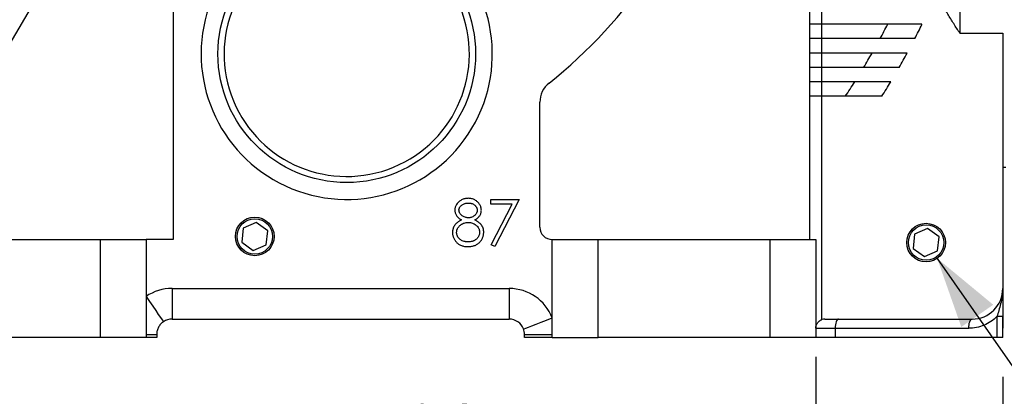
# Model space of a CAD drawing. Header units: inches. Extents: x 0 to 85, y 0 to 55.
# Tile 15 of 26: x 40.8 to 53.4, y 33.9 to 38.8. Entities that reach past the tile are written whole.
import ezdxf

# ---------------------------------------------------------------- set-up
doc = ezdxf.new("R2010")
doc.units = ezdxf.units.IN
doc.header["$LTSCALE"] = 5
doc.header["$MEASUREMENT"] = 0
doc.linetypes.add('SLD-Solid', pattern=[0])
doc.layers.add('DIMENSIONS', color=140, linetype='SLD-Solid', lineweight=25)
doc.layers.add('TEXT', color=140, linetype='SLD-Solid', lineweight=25)
doc.styles.add('SLDTEXTSTYLE0', font='GOTHIC.TTF', dxfattribs={"width": 0.913})
doc.styles.get("Standard").update_dxf_attribs({"font": 'GOTHIC.TTF'})
doc.dimstyles.new('SLDDIMSTYLE0', dxfattribs={"dimtxt": 0.75, "dimasz": 0.9, "dimexe": 0, "dimexo": 0.0625, "dimgap": 0.1875, "dimtad": 0, "dimtih": 1, "dimtoh": 1, "dimrnd": 1e-09, "dimzin": 12, "dimdsep": 46, "dimtxsty": 'SLDTEXTSTYLE0', "dimsah": 1, "dimcen": 0.09, "dimadec": 0, "dimazin": 3, "dimtfac": 1, "dimtofl": 0, "dimtmove": 0, "dimatfit": 3, "dimfxl": 0, "dimfrac": 2, "dimtolj": 1, "dimtzin": 12, "dimarcsym": 0})
doc.dimstyles.new('SLDDIMSTYLE4', dxfattribs={"dimtxt": 0.75, "dimasz": 0.9, "dimexe": 0, "dimexo": 0.0625, "dimgap": 0.1875, "dimtad": 0, "dimtih": 1, "dimtoh": 1, "dimrnd": 1e-09, "dimzin": 12, "dimdsep": 46, "dimtxsty": 'SLDTEXTSTYLE0', "dimsah": 1, "dimcen": 0, "dimadec": 0, "dimazin": 3, "dimtfac": 1, "dimtofl": 0, "dimtmove": 0, "dimatfit": 3, "dimfxl": 0, "dimfrac": 2, "dimtolj": 1, "dimtzin": 12, "dimarcsym": 0})
doc.dimstyles.new('SLDDIMSTYLE7', dxfattribs={"dimtxt": 0.18, "dimasz": 0.9, "dimexe": 0, "dimexo": 0.0625, "dimgap": 0, "dimtad": 0, "dimtih": 1, "dimtoh": 1, "dimdec": 0, "dimrnd": 1e-09, "dimzin": 0, "dimdsep": 46, "dimtxsty": 'Standard', "dimblk1": 'NONE', "dimblk2": 'NONE', "dimsah": 1, "dimcen": 0.09, "dimadec": 0, "dimazin": 0, "dimtfac": 0.9, "dimtdec": 0, "dimtofl": 0, "dimtmove": 0, "dimatfit": 3, "dimldrblk": 'NONE', "dimfxl": 0, "dimfrac": 2, "dimtolj": 1, "dimtzin": 0, "dimarcsym": 0})

# ---------------------------------------------------------------- blocks, each defined once
blk = doc.blocks.new('_D_8')
at = {"layer": 'DIMENSIONS'}
for p, q in [((43.291, 43.018), (33.388, 43.018)), ((34.013, 43.018), (34.013, 40.194)), ((32.766, 38.839), (32.538, 38.839)), ((32.538, 38.839), (32.538, 37.649)), ((35.26, 38.839), (35.489, 38.839)), ((35.489, 38.839), (35.489, 37.649)), ((32.538, 37.649), (32.766, 37.649)), ((35.489, 37.649), (35.26, 37.649)), ((34.013, 34.672), (34.013, 37.496)), ((39.747, 34.672), (33.388, 34.672))]:
    blk.add_line(p, q, dxfattribs=at)
for points in [[(34.013, 43.018), (33.763, 42.118), (34.263, 42.118)], [(34.013, 34.672), (34.263, 35.572), (33.763, 35.572)]]:
    blk.add_solid(points, dxfattribs=at)
at = {"layer": 'DIMENSIONS', "char_height": 0.75, "attachment_point": 1, "style": 'SLDTEXTSTYLE0'}
for s, insert in [('8.35', (33.043, 39.95)), ('212.0', (32.766, 38.607))]:
    blk.add_mtext(s, dxfattribs=dict(at, insert=insert))
blk = doc.blocks.new('_D_10')
at = {"layer": 'DIMENSIONS'}
for p, q in [((39.997, 34.422), (39.997, 32.078)), ((51.021, 34.422), (51.021, 32.078)), ((39.997, 32.703), (43.376, 32.703)), ((44.262, 32.697), (44.034, 32.697)), ((44.034, 32.697), (44.034, 31.507)), ((46.756, 32.697), (46.985, 32.697)), ((46.985, 32.697), (46.985, 31.507)), ((51.021, 32.703), (47.642, 32.703)), ((44.034, 31.507), (44.262, 31.507)), ((46.985, 31.507), (46.756, 31.507))]:
    blk.add_line(p, q, dxfattribs=at)
for points in [[(39.997, 32.703), (40.897, 32.453), (40.897, 32.953)], [(51.021, 32.703), (50.121, 32.953), (50.121, 32.453)]]:
    blk.add_solid(points, dxfattribs=at)
at = {"layer": 'DIMENSIONS', "char_height": 0.75, "attachment_point": 1, "style": 'SLDTEXTSTYLE0'}
for s, insert in [('11.02', (44.262, 33.808)), ('280.0', (44.262, 32.465))]:
    blk.add_mtext(s, dxfattribs=dict(at, insert=insert))
blk = doc.blocks.new('_D_11')
at = {"layer": 'DIMENSIONS'}
for p, q in [((38.344, 35.8), (38.344, 34.984)), ((51.021, 34.422), (51.021, 29.258)), ((38.344, 34.359), (38.344, 29.258)), ((38.344, 29.883), (42.549, 29.883)), ((43.436, 29.878), (43.207, 29.878)), ((43.207, 29.878), (43.207, 28.687)), ((45.929, 29.878), (46.158, 29.878)), ((46.158, 29.878), (46.158, 28.687)), ((51.021, 29.883), (46.816, 29.883)), ((43.207, 28.687), (43.436, 28.687)), ((46.158, 28.687), (45.929, 28.687))]:
    blk.add_line(p, q, dxfattribs=at)
for points in [[(38.344, 29.883), (39.244, 29.633), (39.244, 30.133)], [(51.021, 29.883), (50.121, 30.133), (50.121, 29.633)]]:
    blk.add_solid(points, dxfattribs=at)
at = {"layer": 'DIMENSIONS', "char_height": 0.75, "attachment_point": 1, "style": 'SLDTEXTSTYLE0'}
for s, insert in [('12.68', (43.436, 30.988)), ('322.0', (43.436, 29.645))]:
    blk.add_mtext(s, dxfattribs=dict(at, insert=insert))
blk = doc.blocks.new('_D_12')
at = {"layer": 'DIMENSIONS'}
for p, q in [((38.344, 35.8), (38.344, 34.984)), ((53.423, 35.042), (53.423, 34.792)), ((38.344, 34.359), (38.344, 26.173)), ((53.423, 34.167), (53.423, 26.173)), ((38.344, 26.798), (43.75, 26.798)), ((44.636, 26.792), (44.408, 26.792)), ((44.408, 26.792), (44.408, 25.601)), ((47.13, 26.792), (47.359, 26.792)), ((47.359, 26.792), (47.359, 25.601)), ((53.423, 26.798), (48.016, 26.798)), ((44.408, 25.601), (44.636, 25.601)), ((47.359, 25.601), (47.13, 25.601))]:
    blk.add_line(p, q, dxfattribs=at)
for points in [[(38.344, 26.798), (39.244, 26.548), (39.244, 27.048)], [(53.423, 26.798), (52.523, 27.048), (52.523, 26.548)]]:
    blk.add_solid(points, dxfattribs=at)
at = {"layer": 'DIMENSIONS', "char_height": 0.75, "attachment_point": 1, "style": 'SLDTEXTSTYLE0'}
for s, insert in [('15.08', (44.636, 27.902)), ('383.0', (44.636, 26.559))]:
    blk.add_mtext(s, dxfattribs=dict(at, insert=insert))
blk = doc.blocks.new('_D_16')
at = {"layer": 'DIMENSIONS'}
for p, q in [((52.58, 35.689), (55.885, 30.947)), ((55.885, 30.947), (56.978, 30.947))]:
    blk.add_line(p, q, dxfattribs=at)
blk.add_solid([(52.58, 35.689), (52.89, 34.807), (53.3, 35.093)], dxfattribs=at)
at = {"layer": 'DIMENSIONS', "char_height": 0.75, "attachment_point": 1, "style": 'SLDTEXTSTYLE0'}
for s, insert in [('PT1/4', (57.291, 31.905)), ('X8', (57.991, 30.714))]:
    blk.add_mtext(s, dxfattribs=dict(at, insert=insert))
blk = doc.blocks.new('_NONE')

msp = doc.modelspace()

# ---------------------------------------------------------------- linework, layer by layer
for p, q in [((52.871, 44.98), (52.871, 38.584)), ((42.767, 39.058), (42.767, 35.932)), ((50.942, 38.884), (50.942, 38.699)), ((51.1, 38.699), (51.1, 38.884)), ((51.1, 38.699), (50.942, 38.699)), ((50.942, 38.699), (50.942, 38.514)), ((52.385, 38.699), (51.1, 38.699)), ((51.1, 38.514), (51.1, 38.699)), ((52.871, 38.584), (53.423, 38.584)), ((53.423, 38.584), (53.423, 35.302)), ((50.942, 38.514), (50.942, 38.329)), ((51.1, 38.514), (50.942, 38.514)), ((51.1, 38.329), (51.1, 38.514)), ((52.292, 38.514), (51.1, 38.514)), ((51.1, 38.329), (50.942, 38.329)), ((50.942, 38.329), (50.942, 38.143)), ((52.194, 38.329), (51.1, 38.329)), ((51.1, 38.143), (51.1, 38.329)), ((50.942, 38.143), (50.942, 37.958)), ((51.1, 38.143), (50.942, 38.143)), ((51.1, 37.958), (51.1, 38.143)), ((52.091, 38.143), (51.1, 38.143)), ((51.1, 37.958), (50.942, 37.958)), ((50.942, 37.958), (50.942, 37.773)), ((51.983, 37.958), (51.1, 37.958)), ((51.1, 37.773), (51.1, 37.958)), ((47.478, 36.089), (47.478, 37.697)), ((50.942, 37.773), (50.942, 35.932)), ((51.1, 37.773), (50.942, 37.773)), ((51.1, 34.901), (51.1, 37.773)), ((51.869, 37.773), (51.1, 37.773)), ((53.423, 36.861), (53.462, 36.861)), ((46.847, 36.385), (46.847, 36.446)), ((46.847, 36.446), (47.211, 36.446)), ((47.211, 36.446), (46.9, 35.84)), ((47.121, 36.385), (46.847, 36.385)), ((46.854, 35.865), (47.121, 36.385)), ((43.669, 36.078), (43.65, 35.897)), ((43.835, 36.152), (43.669, 36.078)), ((43.983, 36.045), (43.835, 36.152)), ((43.963, 35.864), (43.983, 36.045)), ((52.458, 36.073), (52.291, 35.999)), ((52.605, 35.966), (52.458, 36.073)), ((39.761, 35.932), (41.83, 35.932)), ((41.83, 35.932), (41.83, 34.672)), ((41.83, 35.932), (42.42, 35.932)), ((42.42, 35.932), (42.42, 34.672)), ((42.767, 35.932), (42.42, 35.932)), ((47.635, 34.672), (47.635, 35.932)), ((47.635, 35.932), (48.226, 35.932)), ((48.226, 34.672), (48.226, 35.932)), ((48.226, 35.932), (50.431, 35.932)), ((50.431, 35.932), (50.431, 34.672)), ((50.431, 35.932), (51.021, 35.932)), ((51.021, 35.932), (51.021, 34.672)), ((52.291, 35.999), (52.272, 35.818)), ((52.585, 35.785), (52.605, 35.966)), ((43.65, 35.897), (43.797, 35.79)), ((43.797, 35.79), (43.963, 35.864)), ((46.9, 35.84), (46.854, 35.865)), ((52.272, 35.818), (52.419, 35.711)), ((52.419, 35.711), (52.585, 35.785)), ((42.753, 35.302), (47.084, 35.302)), ((42.753, 35.302), (42.753, 34.908)), ((47.084, 35.302), (47.084, 34.908)), ((42.753, 34.908), (47.084, 34.908)), ((51.139, 34.908), (53.029, 34.908)), ((53.348, 34.941), (53.348, 34.672)), ((53.423, 34.941), (53.348, 34.941)), ((53.423, 34.672), (53.423, 34.941)), ((51.021, 34.79), (51.27, 34.79)), ((51.27, 34.79), (51.27, 34.672)), ((51.27, 34.79), (52.985, 34.79)), ((41.83, 34.672), (39.997, 34.672)), ((42.42, 34.672), (41.83, 34.672)), ((42.42, 34.711), (42.557, 34.711)), ((42.557, 34.672), (42.42, 34.672)), ((42.557, 34.711), (42.557, 34.672)), ((47.281, 34.711), (47.635, 34.711)), ((47.281, 34.672), (47.281, 34.711)), ((47.635, 34.672), (47.281, 34.672)), ((47.635, 34.672), (48.226, 34.672)), ((50.431, 34.672), (48.226, 34.672)), ((51.021, 34.672), (50.431, 34.672)), ((51.27, 34.672), (51.021, 34.672)), ((53.348, 34.672), (51.27, 34.672)), ((53.423, 34.672), (53.348, 34.672))]:
    msp.add_line(p, q)
at = {"flags": 128}
for points in [[(42.42, 35.199), (42.464, 35.135), (42.505, 35.074), (42.544, 35.018), (42.577, 34.969), (42.605, 34.928), (42.625, 34.898), (42.638, 34.88), (42.642, 34.874)], [(47.268, 34.782), (47.275, 34.784), (47.296, 34.793), (47.33, 34.806), (47.375, 34.823), (47.431, 34.845), (47.495, 34.869), (47.564, 34.896), (47.635, 34.923)], [(51.313, 34.908), (51.305, 34.906), (51.296, 34.899), (51.289, 34.888), (51.282, 34.873), (51.277, 34.855), (51.273, 34.835), (51.27, 34.813), (51.27, 34.79)], [(52.985, 34.79), (52.986, 34.813), (52.989, 34.835), (52.993, 34.855), (52.998, 34.873), (53.005, 34.888), (53.012, 34.899), (53.02, 34.906), (53.029, 34.908)]]:
    msp.add_lwpolyline(points, dxfattribs=at)
for centre, radius in [((44.997, 38.317), 1.654), ((43.816, 35.971), 0.248), ((43.816, 35.971), 0.228), ((52.438, 35.892), 0.248), ((52.438, 35.892), 0.228)]:
    msp.add_circle(centre, radius)
for centre, radius, start, end in [((44.997, 38.317), 1.575, 292.4483, 112.4483), ((44.997, 38.317), 1.87, 160.9925, 53.4425), ((44.997, 38.317), 1.575, 112.4483, 292.4483), ((43.541, 43.018), 6.496, 308.6292, 325.7784), ((43.541, 43.018), 9.449, 331.5295, 332.7997), ((43.541, 43.018), 9.843, 332.7652, 333.9715), ((43.541, 43.018), 9.449, 328.9416, 330.2439), ((43.541, 43.018), 9.843, 330.3121, 331.5458), ((47.793, 37.697), 0.315, 128.6292, 180), ((43.541, 43.018), 9.449, 326.2811, 327.6211), ((43.541, 43.018), 9.843, 327.7975, 329.063), ((47.635, 36.089), 0.157, 180, 270), ((42.753, 34.711), 0.591, 90, 124.3466), ((47.084, 34.711), 0.591, 21.0395, 90), ((53.029, 35.302), 0.394, 270, 0), ((42.753, 34.711), 0.197, 90, 124.3466), ((47.084, 34.711), 0.197, 21.0395, 90), ((51.139, 34.79), 0.118, 90, 109.4712)]:
    msp.add_arc(centre, radius, start, end)
for points, knots in [([(52.871, 38.584), (52.858, 38.604), (52.832, 38.645), (52.792, 38.707), (52.754, 38.768), (52.716, 38.829), (52.679, 38.889), (52.642, 38.949), (52.606, 39.009), (52.571, 39.069), (52.536, 39.128), (52.502, 39.187), (52.469, 39.246), (52.437, 39.304), (52.405, 39.362), (52.374, 39.42), (52.343, 39.478), (52.313, 39.535), (52.284, 39.592), (52.256, 39.649), (52.228, 39.706), (52.201, 39.762), (52.174, 39.818), (52.149, 39.874), (52.124, 39.93), (52.099, 39.986), (52.075, 40.041), (52.032, 40.146), (51.972, 40.299), (51.901, 40.504), (51.839, 40.711), (51.786, 40.921), (51.744, 41.132), (51.714, 41.346), (51.695, 41.56), (51.688, 41.777), (51.694, 41.994), (51.713, 42.209), (51.743, 42.424), (51.799, 42.706), (51.875, 42.984), (51.969, 43.257), (52.063, 43.497), (52.185, 43.775), (52.306, 44.017), (52.4, 44.194), (52.46, 44.303), (52.523, 44.413), (52.588, 44.525), (52.655, 44.637), (52.725, 44.751), (52.797, 44.865), (52.847, 44.942), (52.871, 44.98)], [0, 0, 0, 0, 0.010646, 0.021197, 0.031655, 0.042021, 0.052296, 0.06248, 0.072575, 0.082582, 0.092501, 0.102335, 0.112083, 0.121749, 0.131332, 0.140835, 0.150259, 0.159605, 0.168875, 0.178071, 0.187194, 0.196246, 0.20523, 0.214146, 0.222998, 0.231786, 0.240514, 0.249183, 0.280819, 0.311727, 0.343405, 0.374486, 0.405817, 0.436758, 0.468031, 0.499163, 0.530548, 0.562069, 0.593076, 0.62447, 0.686877, 0.717922, 0.749698, 0.798546, 0.849478, 0.867235, 0.885277, 0.903613, 0.922254, 0.941205, 0.960476, 0.980072, 1, 1, 1, 1]), ([(46.558, 36.461), (46.551, 36.461), (46.536, 36.46), (46.513, 36.456), (46.492, 36.45), (46.471, 36.441), (46.452, 36.429), (46.435, 36.416), (46.42, 36.401), (46.408, 36.384), (46.398, 36.366), (46.391, 36.347), (46.386, 36.328), (46.386, 36.316), (46.385, 36.309)], [0, 0, 0, 0, 0.090713, 0.178908, 0.266636, 0.355011, 0.442072, 0.526071, 0.608843, 0.692265, 0.773332, 0.85113, 0.925942, 1, 1, 1, 1]), ([(46.726, 36.308), (46.726, 36.314), (46.725, 36.327), (46.721, 36.346), (46.714, 36.365), (46.704, 36.383), (46.692, 36.4), (46.678, 36.415), (46.662, 36.429), (46.643, 36.44), (46.623, 36.449), (46.603, 36.456), (46.581, 36.46), (46.566, 36.461), (46.558, 36.461)], [0, 0, 0, 0, 0.07772, 0.155123, 0.234193, 0.315744, 0.398645, 0.481072, 0.564502, 0.650554, 0.737374, 0.823694, 0.91059, 1, 1, 1, 1]), ([(46.385, 36.309), (46.386, 36.303), (46.386, 36.291), (46.39, 36.273), (46.397, 36.255), (46.407, 36.239), (46.419, 36.223), (46.434, 36.208), (46.451, 36.195), (46.465, 36.188), (46.472, 36.184)], [0, 0, 0, 0, 0.115444, 0.229867, 0.345299, 0.464971, 0.58915, 0.717574, 0.85414, 1, 1, 1, 1]), ([(46.438, 36.308), (46.438, 36.31), (46.438, 36.314), (46.439, 36.322), (46.442, 36.331), (46.445, 36.34), (46.451, 36.351), (46.461, 36.364), (46.477, 36.378), (46.495, 36.388), (46.511, 36.394), (46.525, 36.398), (46.535, 36.399), (46.545, 36.4), (46.552, 36.4), (46.555, 36.4)], [0, 0, 0, 0, 0.035811, 0.071419, 0.142868, 0.198019, 0.250103, 0.37098, 0.499945, 0.624649, 0.749841, 0.813131, 0.874923, 0.937465, 1, 1, 1, 1]), ([(46.558, 36.211), (46.554, 36.211), (46.547, 36.211), (46.533, 36.213), (46.516, 36.217), (46.496, 36.225), (46.48, 36.236), (46.467, 36.247), (46.458, 36.257), (46.45, 36.268), (46.445, 36.278), (46.442, 36.286), (46.44, 36.293), (46.439, 36.3), (46.439, 36.305), (46.438, 36.308)], [0, 0, 0, 0, 0.062529, 0.125048, 0.249995, 0.374944, 0.499883, 0.589249, 0.672189, 0.749923, 0.815873, 0.874914, 0.907019, 0.937496, 1, 1, 1, 1]), ([(46.555, 36.4), (46.559, 36.4), (46.566, 36.4), (46.576, 36.399), (46.586, 36.398), (46.6, 36.395), (46.617, 36.39), (46.635, 36.38), (46.647, 36.368), (46.656, 36.357), (46.662, 36.349), (46.667, 36.34), (46.67, 36.33), (46.673, 36.32), (46.673, 36.313), (46.673, 36.31)], [0, 0, 0, 0, 0.062539, 0.125074, 0.187377, 0.250155, 0.378887, 0.499968, 0.624874, 0.687409, 0.749938, 0.812943, 0.874964, 0.937486, 1, 1, 1, 1]), ([(46.673, 36.31), (46.673, 36.306), (46.673, 36.299), (46.671, 36.289), (46.667, 36.279), (46.662, 36.269), (46.655, 36.257), (46.646, 36.247), (46.633, 36.235), (46.616, 36.224), (46.595, 36.216), (46.579, 36.212), (46.567, 36.211), (46.561, 36.211), (46.558, 36.211)], [0, 0, 0, 0, 0.062535, 0.125043, 0.183965, 0.250132, 0.333498, 0.416322, 0.500169, 0.64267, 0.785684, 0.892782, 0.946281, 1, 1, 1, 1]), ([(46.642, 36.184), (46.649, 36.188), (46.662, 36.195), (46.679, 36.208), (46.693, 36.222), (46.705, 36.237), (46.715, 36.253), (46.721, 36.27), (46.725, 36.289), (46.726, 36.301), (46.726, 36.308)], [0, 0, 0, 0, 0.145108, 0.281297, 0.407141, 0.527909, 0.64459, 0.760587, 0.878096, 1, 1, 1, 1]), ([(46.472, 36.184), (46.467, 36.181), (46.457, 36.176), (46.443, 36.168), (46.43, 36.16), (46.419, 36.151), (46.408, 36.142), (46.398, 36.132), (46.39, 36.123), (46.382, 36.113), (46.376, 36.102), (46.37, 36.092), (46.366, 36.081), (46.362, 36.07), (46.359, 36.058), (46.357, 36.047), (46.355, 36.035), (46.355, 36.026), (46.355, 36.022)], [0, 0, 0, 0, 0.07993, 0.155816, 0.228517, 0.297637, 0.363978, 0.427352, 0.487682, 0.546493, 0.60337, 0.659743, 0.71542, 0.77122, 0.827325, 0.883685, 0.941146, 1, 1, 1, 1]), ([(46.756, 36.027), (46.756, 36.031), (46.756, 36.039), (46.755, 36.051), (46.753, 36.063), (46.75, 36.074), (46.746, 36.085), (46.741, 36.095), (46.736, 36.105), (46.729, 36.115), (46.722, 36.125), (46.713, 36.134), (46.704, 36.143), (46.694, 36.152), (46.682, 36.16), (46.67, 36.169), (46.656, 36.177), (46.647, 36.182), (46.642, 36.184)], [0, 0, 0, 0, 0.059299, 0.117115, 0.17387, 0.230532, 0.286026, 0.342159, 0.39854, 0.455505, 0.514187, 0.57448, 0.637944, 0.704089, 0.77278, 0.8449, 0.920475, 1, 1, 1, 1]), ([(46.408, 36.02), (46.408, 36.025), (46.409, 36.034), (46.411, 36.048), (46.414, 36.059), (46.418, 36.067), (46.423, 36.077), (46.43, 36.089), (46.442, 36.103), (46.455, 36.115), (46.467, 36.124), (46.479, 36.131), (46.492, 36.137), (46.509, 36.144), (46.527, 36.148), (46.545, 36.15), (46.554, 36.15), (46.559, 36.15)], [0, 0, 0, 0, 0.0625032, 0.1250209, 0.1874986, 0.2177264, 0.2500513, 0.3293281, 0.4121647, 0.5000216, 0.5626763, 0.6250388, 0.6880317, 0.7500698, 0.8749845, 0.9374799, 1, 1, 1, 1]), ([(46.559, 36.15), (46.563, 36.15), (46.572, 36.15), (46.59, 36.148), (46.611, 36.143), (46.635, 36.132), (46.653, 36.119), (46.666, 36.108), (46.679, 36.095), (46.689, 36.081), (46.696, 36.065), (46.7, 36.052), (46.703, 36.039), (46.703, 36.03), (46.703, 36.026)], [0, 0, 0, 0, 0.06254, 0.125068, 0.250021, 0.374961, 0.499912, 0.563282, 0.624996, 0.749896, 0.812029, 0.874946, 0.93747, 1, 1, 1, 1]), ([(46.355, 36.022), (46.355, 36.017), (46.356, 36.005), (46.358, 35.989), (46.362, 35.972), (46.368, 35.956), (46.375, 35.941), (46.383, 35.926), (46.394, 35.911), (46.406, 35.897), (46.419, 35.883), (46.434, 35.872), (46.451, 35.862), (46.469, 35.854), (46.488, 35.848), (46.509, 35.843), (46.532, 35.841), (46.547, 35.84), (46.555, 35.84)], [0, 0, 0, 0, 0.055911, 0.111139, 0.16617, 0.221625, 0.278057, 0.335602, 0.395076, 0.456927, 0.519611, 0.581709, 0.644597, 0.709625, 0.77644, 0.847137, 0.921444, 1, 1, 1, 1]), ([(46.555, 35.901), (46.551, 35.901), (46.542, 35.901), (46.529, 35.902), (46.516, 35.904), (46.499, 35.908), (46.482, 35.914), (46.466, 35.922), (46.45, 35.933), (46.432, 35.95), (46.418, 35.974), (46.411, 35.994), (46.409, 36.009), (46.408, 36.017), (46.408, 36.02)], [0, 0, 0, 0, 0.062569, 0.12507, 0.187469, 0.250216, 0.375188, 0.438849, 0.500271, 0.64319, 0.785732, 0.892806, 0.946276, 1, 1, 1, 1]), ([(46.703, 36.026), (46.703, 36.022), (46.703, 36.012), (46.701, 35.999), (46.697, 35.986), (46.691, 35.974), (46.684, 35.962), (46.676, 35.951), (46.667, 35.941), (46.658, 35.933), (46.651, 35.928), (46.642, 35.922), (46.632, 35.916), (46.62, 35.911), (46.604, 35.906), (46.587, 35.902), (46.569, 35.901), (46.56, 35.901), (46.555, 35.901)], [0, 0, 0, 0, 0.062497, 0.125003, 0.18681, 0.250004, 0.309654, 0.374999, 0.437576, 0.500027, 0.534736, 0.571458, 0.642855, 0.694034, 0.750078, 0.874992, 0.937486, 1, 1, 1, 1]), ([(46.712, 35.905), (46.715, 35.909), (46.722, 35.918), (46.731, 35.932), (46.739, 35.947), (46.745, 35.962), (46.75, 35.977), (46.754, 35.994), (46.756, 36.01), (46.756, 36.021), (46.756, 36.027)], [0, 0, 0, 0, 0.1286047, 0.2541606, 0.3770816, 0.5006154, 0.6226747, 0.7463269, 0.8718418, 1, 1, 1, 1]), ([(46.555, 35.84), (46.563, 35.84), (46.579, 35.841), (46.603, 35.844), (46.625, 35.849), (46.645, 35.856), (46.664, 35.865), (46.682, 35.876), (46.698, 35.889), (46.707, 35.9), (46.712, 35.905)], [0, 0, 0, 0, 0.141117, 0.275074, 0.40254, 0.525424, 0.645204, 0.762907, 0.880717, 1, 1, 1, 1]), ([(53.423, 35.302), (53.423, 35.297), (53.423, 35.289), (53.423, 35.275), (53.423, 35.262), (53.423, 35.249), (53.423, 35.236), (53.423, 35.214), (53.423, 35.181), (53.423, 35.136), (53.423, 35.089), (53.423, 35.049), (53.423, 35.016), (53.423, 34.991), (53.423, 34.966), (53.423, 34.949), (53.423, 34.941)], [0, 0, 0, 0, 0.044146, 0.087347, 0.129622, 0.170991, 0.211474, 0.251095, 0.377494, 0.499864, 0.626417, 0.750204, 0.813611, 0.876238, 0.938296, 1, 1, 1, 1]), ([(53.42, 35.267), (53.419, 35.244), (53.416, 35.19), (53.397, 35.107), (53.373, 35.021), (53.356, 34.966), (53.348, 34.941)], [0, 0, 0, 0, 0.210491, 0.497644, 0.760235, 1, 1, 1, 1]), ([(53.348, 34.941), (53.301, 34.893), (53.244, 34.855), (53.12, 34.803), (53.053, 34.79), (52.985, 34.79)], [0, 0, 0, 0, 0.5, 0.5, 1, 1, 1, 1]), ([(42.642, 34.874), (42.636, 34.869), (42.629, 34.864), (42.617, 34.853), (42.611, 34.848), (42.601, 34.836), (42.596, 34.83), (42.587, 34.817), (42.583, 34.81), (42.572, 34.789), (42.566, 34.774), (42.559, 34.743), (42.557, 34.727), (42.557, 34.711)], [0, 0, 0, 0, 0.125, 0.125, 0.25, 0.25, 0.375, 0.375, 0.5, 0.5, 0.75, 0.75, 1, 1, 1, 1]), ([(47.281, 34.711), (47.281, 34.723), (47.28, 34.735), (47.275, 34.759), (47.272, 34.77), (47.268, 34.782)], [0, 0, 0, 0, 0.5, 0.5, 1, 1, 1, 1]), ([(51.021, 34.79), (51.021, 34.792), (51.021, 34.796), (51.022, 34.802), (51.022, 34.808), (51.024, 34.814), (51.025, 34.82), (51.028, 34.83), (51.033, 34.843), (51.042, 34.858), (51.054, 34.872), (51.066, 34.883), (51.078, 34.891), (51.088, 34.897), (51.096, 34.9), (51.1, 34.901)], [0, 0, 0, 0, 0.0412913, 0.0825337, 0.1238702, 0.1654427, 0.207391, 0.2498508, 0.3733882, 0.499877, 0.6247497, 0.7493917, 0.8338789, 0.9171331, 1, 1, 1, 1])]:
    msp.add_open_spline(points, degree=3, knots=knots)

# ---------------------------------------------------------------- dimensions: what is measured, and where the dimension line sits
at = {"layer": 'DIMENSIONS'}
dim = msp.add_linear_dim(base=(34.013, 43.018), p1=(39.997, 34.672), p2=(43.541, 43.018), angle=90, dimstyle='SLDDIMSTYLE0', dxfattribs=at)
dim.commit()
dim.dimension.update_dxf_attribs({"geometry": '_D_8', "text_midpoint": (34.013, 38.845), "dimtype": 160})
for base, p1, p2, picture, middle in [((51.021, 29.883), (38.344, 36.05), (51.021, 34.672), '_D_11', (44.683, 29.883)), ((38.344, 26.798), (53.423, 35.292), (38.344, 36.05), '_D_12', (45.883, 26.798)), ((51.021, 32.703), (39.997, 34.672), (51.021, 34.672), '_D_10', (45.509, 32.703))]:
    dim = msp.add_linear_dim(base=base, p1=p1, p2=p2, dimstyle='SLDDIMSTYLE0', dxfattribs=at)
    dim.commit()
    dim.dimension.update_dxf_attribs({"geometry": picture, "text_midpoint": middle, "dimtype": 160})
dim = msp.add_diameter_dim_2p(p1=(52.297, 36.096), p2=(52.58, 35.689), text='PT1/4\\PX8', dimstyle='SLDDIMSTYLE4', override={"dimpost": '<>'}, dxfattribs=at)
dim.commit()
dim.dimension.update_dxf_attribs({"geometry": '_D_16', "text_midpoint": (58.573, 30.947), "dimtype": 163})

# ---------------------------------------------------------------- leaders
at = {"layer": 'TEXT', "has_arrowhead": 0}
msp.add_leader([(42.6, 41.737), (37.573, 33.191), (36.323, 33.191)], dimstyle='SLDDIMSTYLE7', dxfattribs=at)

doc.saveas('drawing.dxf')
